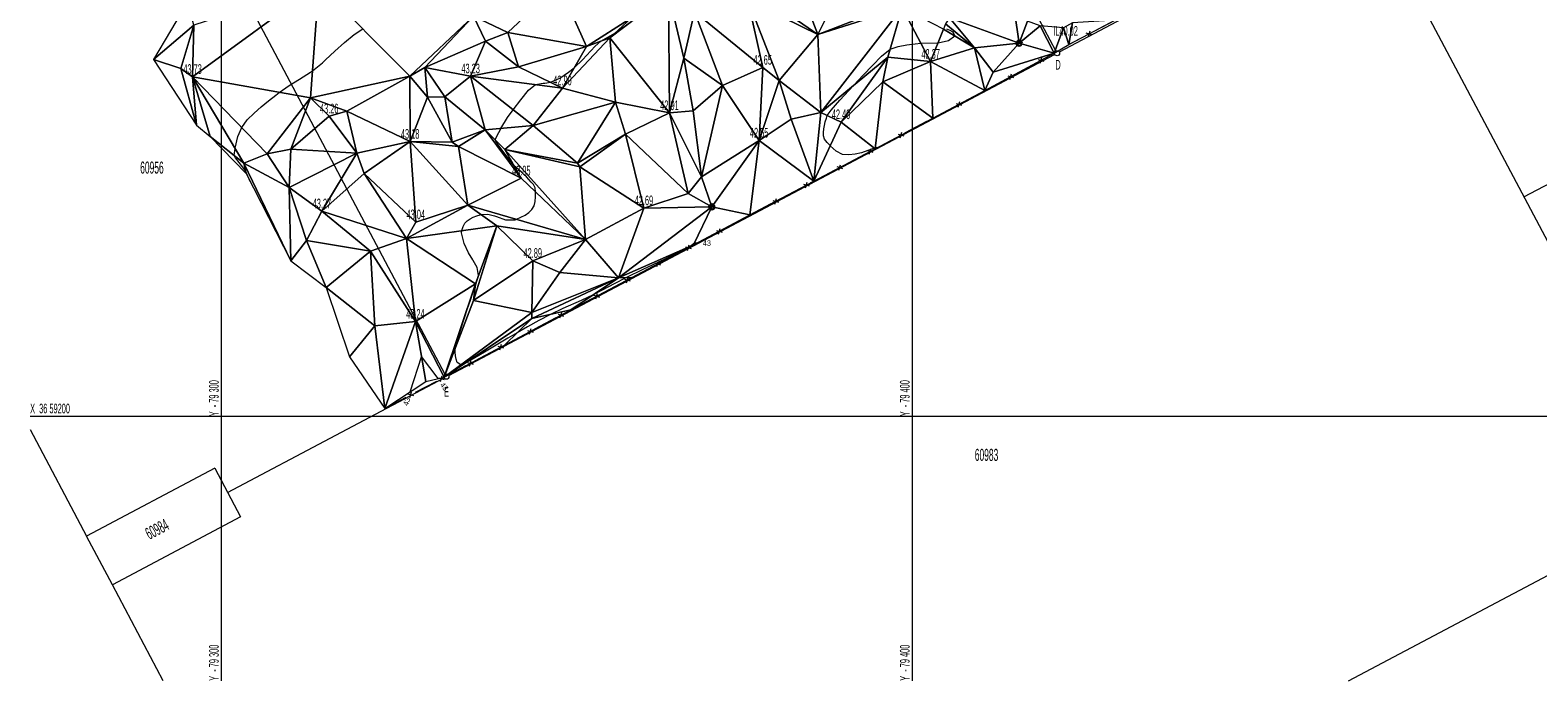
# Model space of a CAD drawing. Extents: x 79271 to 79617, y -3659238 to -3658956.
# Tile 1 of 29: x 79272 to 79491, y -3659238 to -3659144. Entities that reach past the tile are written whole.
import ezdxf
from ezdxf.enums import TextEntityAlignment as Align
from ezdxf.lldxf.tags import DXFTag

# ---------------------------------------------------------------- set-up
doc = ezdxf.new("R2010")
doc.units = 0
for name, color, linetype in [('3dFace', 7, 'Continuous'), ('CODE', 7, 'Continuous'), ('ELEVATION', 7, 'Continuous'), ('ERF_LINES', 7, 'Continuous'), ('ERF_TEXT', 7, 'Continuous'), ('FENCE', 7, 'Continuous'), ('GCONTOUR', 7, 'Continuous'), ('GRID', 7, 'Continuous'), ('MCONTOUR', 7, 'Continuous'), ('POLYLINES', 7, 'Continuous'), ('STORM_WATER_MANHOLE', 7, 'Continuous')]:
    doc.layers.add(name, color=color, linetype=linetype)
doc.styles.add('Arial', font='arial.ttf', dxfattribs={"height": 1})
tags = doc.linetypes.add('DOTTED500', pattern=[1.2, 0.7, -0.5]).pattern_tags.tags
tags[6:7] = [DXFTag(74, 4), DXFTag(75, 0), DXFTag(340, '0'), DXFTag(46, 0.0), DXFTag(50, 0.0), DXFTag(44, 0.0), DXFTag(45, 0.0)]
tags[4:5] = [DXFTag(74, 4), DXFTag(75, 0), DXFTag(340, '0'), DXFTag(46, 0.0), DXFTag(50, 0.0), DXFTag(44, 0.0), DXFTag(45, 0.0)]

msp = doc.modelspace()

# ---------------------------------------------------------------- linework, layer by layer
at = {"layer": '3dFace', "color": 142, "linetype": 'Continuous', "lineweight": 0, "transparency": 33554687}
for points in [[(79380.93, -3659130.82, 42.82), (79376.82, -3659138.2, 42.89), (79386.27, -3659144.75, 42.61), (79380.93, -3659130.82, 42.82)], [(79380.93, -3659130.82, 42.82), (79386.27, -3659144.75, 42.61), (79390.49, -3659136.34, 42.82), (79380.93, -3659130.82, 42.82)], [(79405.37, -3659142.37, 42.47), (79415.43, -3659146.02, 42.25), (79413.75, -3659134.56, 42.4), (79405.37, -3659142.37, 42.47)], [(79413.75, -3659134.56, 42.4), (79415.43, -3659146.02, 42.25), (79416.62, -3659142.83, 42.37), (79413.75, -3659134.56, 42.4)], [(79295.79, -3659150.88, 43.73), (79312.84, -3659153.95, 43.42), (79314.08, -3659137.55, 43.76), (79295.79, -3659150.88, 43.73)], [(79295.79, -3659150.88, 43.73), (79314.08, -3659137.55, 43.76), (79295.96, -3659143.4, 43.71), (79295.79, -3659150.88, 43.73)], [(79312.84, -3659153.95, 43.42), (79327.26, -3659150.77, 43.22), (79314.08, -3659137.55, 43.76), (79312.84, -3659153.95, 43.42)], [(79327.26, -3659150.77, 43.22), (79336.45, -3659142.13, 43.37), (79314.08, -3659137.55, 43.76), (79327.26, -3659150.77, 43.22)], [(79341.44, -3659144.49, 43.33), (79348.79, -3659137.54, 43.4), (79336.45, -3659142.13, 43.37), (79341.44, -3659144.49, 43.33)], [(79341.44, -3659144.49, 43.33), (79352.81, -3659146.48, 43.1), (79348.79, -3659137.54, 43.4), (79341.44, -3659144.49, 43.33)], [(79348.79, -3659137.54, 43.4), (79352.81, -3659146.48, 43.1), (79359.34, -3659142.36, 43.22), (79348.79, -3659137.54, 43.4)], [(79390.49, -3659136.34, 42.82), (79386.27, -3659144.75, 42.61), (79392.82, -3659142.23, 42.59), (79390.49, -3659136.34, 42.82)], [(79364.67, -3659138.8, 42.98), (79359.34, -3659142.36, 43.22), (79356.18, -3659145.25, 42.94), (79364.67, -3659138.8, 42.98)], [(79364.82, -3659156.12, 42.91), (79364.67, -3659138.8, 42.98), (79356.18, -3659145.25, 42.94), (79364.82, -3659156.12, 42.91)], [(79364.82, -3659156.12, 42.91), (79366.9, -3659148.17, 42.68), (79364.67, -3659138.8, 42.98), (79364.82, -3659156.12, 42.91)], [(79364.67, -3659138.8, 42.98), (79366.9, -3659148.17, 42.68), (79368.43, -3659141.47, 42.91), (79364.67, -3659138.8, 42.98)], [(79368.43, -3659141.47, 42.91), (79378.31, -3659149.55, 42.65), (79376.15, -3659139.8, 42.69), (79368.43, -3659141.47, 42.91)], [(79386.27, -3659144.75, 42.61), (79376.82, -3659138.2, 42.89), (79376.15, -3659139.8, 42.69), (79386.27, -3659144.75, 42.61)], [(79386.27, -3659144.75, 42.61), (79376.15, -3659139.8, 42.69), (79380.71, -3659151.42, 42.58), (79386.27, -3659144.75, 42.61)], [(79380.71, -3659151.42, 42.58), (79376.15, -3659139.8, 42.69), (79378.31, -3659149.55, 42.65), (79380.71, -3659151.42, 42.58)], [(79290.15, -3659148.39, 43.72), (79295.96, -3659143.4, 43.71), (79295.07, -3659140.1, 43.81), (79290.15, -3659148.39, 43.72)], [(79366.9, -3659148.17, 42.68), (79372.51, -3659152.13, 42.77), (79368.43, -3659141.47, 42.91), (79366.9, -3659148.17, 42.68)], [(79368.43, -3659141.47, 42.91), (79372.51, -3659152.13, 42.77), (79378.31, -3659149.55, 42.65), (79368.43, -3659141.47, 42.91)], [(79386.71, -3659156.04, 42.55), (79398.52, -3659140.92, 42.75), (79386.27, -3659144.75, 42.61), (79386.71, -3659156.04, 42.55)], [(79386.27, -3659144.75, 42.61), (79398.52, -3659140.92, 42.75), (79392.82, -3659142.23, 42.59), (79386.27, -3659144.75, 42.61)], [(79396.4, -3659148.06, 42.45), (79398.52, -3659140.92, 42.75), (79386.71, -3659156.04, 42.55), (79396.4, -3659148.06, 42.45)], [(79402.62, -3659148.69, 42.37), (79398.52, -3659140.92, 42.75), (79396.4, -3659148.06, 42.45), (79402.62, -3659148.69, 42.37)], [(79402.62, -3659148.69, 42.37), (79404.49, -3659143.98, 42.6), (79398.52, -3659140.92, 42.75), (79402.62, -3659148.69, 42.37)], [(79294.1, -3659149.68, 43.85), (79295.96, -3659143.4, 43.71), (79290.15, -3659148.39, 43.72), (79294.1, -3659149.68, 43.85)], [(79295.79, -3659150.88, 43.73), (79295.96, -3659143.4, 43.71), (79294.1, -3659149.68, 43.85), (79295.79, -3659150.88, 43.73)], [(79327.26, -3659150.77, 43.22), (79329.39, -3659149.52, 43.5), (79336.45, -3659142.13, 43.37), (79327.26, -3659150.77, 43.22)], [(79329.39, -3659149.52, 43.5), (79338.21, -3659145.75, 43.24), (79336.45, -3659142.13, 43.37), (79329.39, -3659149.52, 43.5)], [(79336.45, -3659142.13, 43.37), (79338.21, -3659145.75, 43.24), (79341.44, -3659144.49, 43.33), (79336.45, -3659142.13, 43.37)], [(79352.81, -3659146.48, 43.1), (79356.18, -3659145.25, 42.94), (79359.34, -3659142.36, 43.22), (79352.81, -3659146.48, 43.1)], [(79402.62, -3659148.69, 42.37), (79408.97, -3659146.71, 42.33), (79404.49, -3659143.98, 42.6), (79402.62, -3659148.69, 42.37)], [(79404.49, -3659143.98, 42.6), (79408.97, -3659146.71, 42.33), (79404.79, -3659143.21, 42.28), (79404.49, -3659143.98, 42.6)], [(79404.79, -3659143.21, 42.28), (79408.97, -3659146.71, 42.33), (79405.37, -3659142.37, 42.47), (79404.79, -3659143.21, 42.28)], [(79405.37, -3659142.37, 42.47), (79408.97, -3659146.71, 42.33), (79415.43, -3659146.02, 42.25), (79405.37, -3659142.37, 42.47)], [(79415.43, -3659146.02, 42.25), (79418.45, -3659143.5, 42.23), (79416.62, -3659142.83, 42.37), (79415.43, -3659146.02, 42.25)], [(79415.43, -3659146.02, 42.25), (79420.52, -3659147.44, 42.2), (79418.45, -3659143.5, 42.23), (79415.43, -3659146.02, 42.25)], [(79418.45, -3659143.5, 42.23), (79420.52, -3659147.44, 42.2), (79421.84, -3659143.81, 42.25), (79418.45, -3659143.5, 42.23)], [(79421.84, -3659143.81, 42.25), (79420.52, -3659147.44, 42.2), (79422.63, -3659146.23, 42.24), (79421.84, -3659143.81, 42.25)], [(79421.84, -3659143.81, 42.25), (79422.63, -3659146.23, 42.24), (79423.15, -3659143.05, 42.28), (79421.84, -3659143.81, 42.25)], [(79423.15, -3659143.05, 42.28), (79422.63, -3659146.23, 42.24), (79429.32, -3659142.71, 42.26), (79423.15, -3659143.05, 42.28)], [(79336.04, -3659150.8, 43.23), (79338.21, -3659145.75, 43.24), (79329.39, -3659149.52, 43.5), (79336.04, -3659150.8, 43.23)], [(79336.04, -3659150.8, 43.23), (79342.97, -3659149.42, 43.26), (79338.21, -3659145.75, 43.24), (79336.04, -3659150.8, 43.23)], [(79341.44, -3659144.49, 43.33), (79338.21, -3659145.75, 43.24), (79342.97, -3659149.42, 43.26), (79341.44, -3659144.49, 43.33)], [(79342.97, -3659149.42, 43.26), (79352.81, -3659146.48, 43.1), (79341.44, -3659144.49, 43.33), (79342.97, -3659149.42, 43.26)], [(79349.33, -3659152.53, 42.9), (79357, -3659154.55, 42.82), (79356.18, -3659145.25, 42.94), (79349.33, -3659152.53, 42.9)], [(79356.18, -3659145.25, 42.94), (79352.81, -3659146.48, 43.1), (79349.33, -3659152.53, 42.9), (79356.18, -3659145.25, 42.94)], [(79364.82, -3659156.12, 42.91), (79356.18, -3659145.25, 42.94), (79357, -3659154.55, 42.82), (79364.82, -3659156.12, 42.91)], [(79386.27, -3659144.75, 42.61), (79380.71, -3659151.42, 42.58), (79386.71, -3659156.04, 42.55), (79386.27, -3659144.75, 42.61)], [(79408.97, -3659146.71, 42.33), (79411.67, -3659150.22, 42.34), (79415.43, -3659146.02, 42.25), (79408.97, -3659146.71, 42.33)], [(79415.43, -3659146.02, 42.25), (79411.67, -3659150.22, 42.34), (79420.52, -3659147.44, 42.2), (79415.43, -3659146.02, 42.25)], [(79296.34, -3659157.86, 43.56), (79294.1, -3659149.68, 43.85), (79290.15, -3659148.39, 43.72), (79296.34, -3659157.86, 43.56)], [(79342.97, -3659149.42, 43.26), (79349.33, -3659152.53, 42.9), (79352.81, -3659146.48, 43.1), (79342.97, -3659149.42, 43.26)], [(79366.9, -3659148.17, 42.68), (79364.82, -3659156.12, 42.91), (79368.25, -3659155.83, 42.7), (79366.9, -3659148.17, 42.68)], [(79366.9, -3659148.17, 42.68), (79368.25, -3659155.83, 42.7), (79372.51, -3659152.13, 42.77), (79366.9, -3659148.17, 42.68)], [(79389.65, -3659157.43, 42.4), (79396.4, -3659148.06, 42.45), (79386.71, -3659156.04, 42.55), (79389.65, -3659157.43, 42.4)], [(79389.65, -3659157.43, 42.4), (79395.68, -3659151.63, 42.4), (79396.4, -3659148.06, 42.45), (79389.65, -3659157.43, 42.4)], [(79395.68, -3659151.63, 42.4), (79402.62, -3659148.69, 42.37), (79396.4, -3659148.06, 42.45), (79395.68, -3659151.63, 42.4)], [(79402.62, -3659148.69, 42.37), (79410.46, -3659152.88, 42.29), (79408.97, -3659146.71, 42.33), (79402.62, -3659148.69, 42.37)], [(79408.97, -3659146.71, 42.33), (79410.46, -3659152.88, 42.29), (79411.67, -3659150.22, 42.34), (79408.97, -3659146.71, 42.33)], [(79420.52, -3659147.44, 42.2), (79411.67, -3659150.22, 42.34), (79410.46, -3659152.88, 42.29), (79420.52, -3659147.44, 42.2)], [(79296.34, -3659157.86, 43.56), (79295.79, -3659150.88, 43.73), (79294.1, -3659149.68, 43.85), (79296.34, -3659157.86, 43.56)], [(79312.84, -3659153.95, 43.42), (79318.12, -3659155.85, 43.34), (79327.26, -3659150.77, 43.22), (79312.84, -3659153.95, 43.42)], [(79327.26, -3659150.77, 43.22), (79318.12, -3659155.85, 43.34), (79327.28, -3659160.26, 43.18), (79327.26, -3659150.77, 43.22)], [(79329.79, -3659153.81, 43.3), (79329.39, -3659149.52, 43.5), (79327.26, -3659150.77, 43.22), (79329.79, -3659153.81, 43.3)], [(79327.26, -3659150.77, 43.22), (79327.28, -3659160.26, 43.18), (79329.79, -3659153.81, 43.3), (79327.26, -3659150.77, 43.22)], [(79336.04, -3659150.8, 43.23), (79329.39, -3659149.52, 43.5), (79332.28, -3659153.79, 43.19), (79336.04, -3659150.8, 43.23)], [(79332.28, -3659153.79, 43.19), (79329.39, -3659149.52, 43.5), (79329.79, -3659153.81, 43.3), (79332.28, -3659153.79, 43.19)], [(79332.28, -3659153.79, 43.19), (79338.15, -3659158.58, 43.05), (79336.04, -3659150.8, 43.23), (79332.28, -3659153.79, 43.19)], [(79336.04, -3659150.8, 43.23), (79349.33, -3659152.53, 42.9), (79342.97, -3659149.42, 43.26), (79336.04, -3659150.8, 43.23)], [(79336.04, -3659150.8, 43.23), (79338.15, -3659158.58, 43.05), (79345.09, -3659157.94, 42.89), (79336.04, -3659150.8, 43.23)], [(79336.04, -3659150.8, 43.23), (79345.09, -3659157.94, 42.89), (79349.33, -3659152.53, 42.9), (79336.04, -3659150.8, 43.23)], [(79372.51, -3659152.13, 42.77), (79377.8, -3659160.09, 42.55), (79378.31, -3659149.55, 42.65), (79372.51, -3659152.13, 42.77)], [(79378.31, -3659149.55, 42.65), (79377.8, -3659160.09, 42.55), (79380.71, -3659151.42, 42.58), (79378.31, -3659149.55, 42.65)], [(79395.68, -3659151.63, 42.4), (79402.94, -3659156.85, 42.44), (79402.62, -3659148.69, 42.37), (79395.68, -3659151.63, 42.4)], [(79402.62, -3659148.69, 42.37), (79402.94, -3659156.85, 42.44), (79410.46, -3659152.88, 42.29), (79402.62, -3659148.69, 42.37)], [(79295.79, -3659150.88, 43.73), (79296.34, -3659157.86, 43.56), (79298.34, -3659159.5, 43.62), (79295.79, -3659150.88, 43.73)], [(79295.79, -3659150.88, 43.73), (79298.34, -3659159.5, 43.62), (79303.23, -3659163.39, 43.45), (79295.79, -3659150.88, 43.73)], [(79306.6, -3659162.04, 43.38), (79295.79, -3659150.88, 43.73), (79303.23, -3659163.39, 43.45), (79306.6, -3659162.04, 43.38)], [(79306.6, -3659162.04, 43.38), (79312.84, -3659153.95, 43.42), (79295.79, -3659150.88, 43.73), (79306.6, -3659162.04, 43.38)], [(79349.33, -3659152.53, 42.9), (79345.09, -3659157.94, 42.89), (79357, -3659154.55, 42.82), (79349.33, -3659152.53, 42.9)], [(79369.44, -3659165.36, 42.6), (79372.51, -3659152.13, 42.77), (79368.25, -3659155.83, 42.7), (79369.44, -3659165.36, 42.6)], [(79369.44, -3659165.36, 42.6), (79377.8, -3659160.09, 42.55), (79372.51, -3659152.13, 42.77), (79369.44, -3659165.36, 42.6)], [(79380.71, -3659151.42, 42.58), (79377.8, -3659160.09, 42.55), (79382.45, -3659157.02, 42.5), (79380.71, -3659151.42, 42.58)], [(79386.71, -3659156.04, 42.55), (79380.71, -3659151.42, 42.58), (79382.45, -3659157.02, 42.5), (79386.71, -3659156.04, 42.55)], [(79389.65, -3659157.43, 42.4), (79394.58, -3659161.29, 42.5), (79395.68, -3659151.63, 42.4), (79389.65, -3659157.43, 42.4)], [(79395.68, -3659151.63, 42.4), (79394.58, -3659161.29, 42.5), (79402.94, -3659156.85, 42.44), (79395.68, -3659151.63, 42.4)], [(79312.84, -3659153.95, 43.42), (79306.6, -3659162.04, 43.38), (79310.02, -3659161.36, 43.46), (79312.84, -3659153.95, 43.42)], [(79312.84, -3659153.95, 43.42), (79310.02, -3659161.36, 43.46), (79315.57, -3659156.59, 43.26), (79312.84, -3659153.95, 43.42)], [(79312.84, -3659153.95, 43.42), (79315.57, -3659156.59, 43.26), (79318.12, -3659155.85, 43.34), (79312.84, -3659153.95, 43.42)], [(79329.79, -3659153.81, 43.3), (79327.28, -3659160.26, 43.18), (79333.36, -3659160.36, 43.05), (79329.79, -3659153.81, 43.3)], [(79329.79, -3659153.81, 43.3), (79333.36, -3659160.36, 43.05), (79332.28, -3659153.79, 43.19), (79329.79, -3659153.81, 43.3)], [(79332.28, -3659153.79, 43.19), (79333.36, -3659160.36, 43.05), (79338.15, -3659158.58, 43.05), (79332.28, -3659153.79, 43.19)], [(79357, -3659154.55, 42.82), (79345.09, -3659157.94, 42.89), (79351.5, -3659163.39, 42.81), (79357, -3659154.55, 42.82)], [(79351.5, -3659163.39, 42.81), (79358.44, -3659159.16, 42.87), (79357, -3659154.55, 42.82), (79351.5, -3659163.39, 42.81)], [(79364.82, -3659156.12, 42.91), (79357, -3659154.55, 42.82), (79358.44, -3659159.16, 42.87), (79364.82, -3659156.12, 42.91)], [(79315.57, -3659156.59, 43.26), (79310.02, -3659161.36, 43.46), (79319.57, -3659161.94, 43.24), (79315.57, -3659156.59, 43.26)], [(79319.57, -3659161.94, 43.24), (79318.12, -3659155.85, 43.34), (79315.57, -3659156.59, 43.26), (79319.57, -3659161.94, 43.24)], [(79319.57, -3659161.94, 43.24), (79327.28, -3659160.26, 43.18), (79318.12, -3659155.85, 43.34), (79319.57, -3659161.94, 43.24)], [(79358.44, -3659159.16, 42.87), (79367.52, -3659167.78, 42.56), (79364.82, -3659156.12, 42.91), (79358.44, -3659159.16, 42.87)], [(79364.82, -3659156.12, 42.91), (79369.44, -3659165.36, 42.6), (79368.25, -3659155.83, 42.7), (79364.82, -3659156.12, 42.91)], [(79364.82, -3659156.12, 42.91), (79367.52, -3659167.78, 42.56), (79369.44, -3659165.36, 42.6), (79364.82, -3659156.12, 42.91)], [(79382.45, -3659157.02, 42.5), (79377.8, -3659160.09, 42.55), (79385.69, -3659166, 42.66), (79382.45, -3659157.02, 42.5)], [(79382.45, -3659157.02, 42.5), (79385.69, -3659166, 42.66), (79386.71, -3659156.04, 42.55), (79382.45, -3659157.02, 42.5)], [(79386.71, -3659156.04, 42.55), (79385.69, -3659166, 42.66), (79389.65, -3659157.43, 42.4), (79386.71, -3659156.04, 42.55)], [(79303.23, -3659163.39, 43.45), (79298.34, -3659159.5, 43.62), (79303.54, -3659164.88, 43.52), (79303.23, -3659163.39, 43.45)], [(79334.29, -3659160.99, 43.04), (79338.15, -3659158.58, 43.05), (79333.36, -3659160.36, 43.05), (79334.29, -3659160.99, 43.04)], [(79343.37, -3659165.57, 43.05), (79338.15, -3659158.58, 43.05), (79334.29, -3659160.99, 43.04), (79343.37, -3659165.57, 43.05)], [(79345.09, -3659157.94, 42.89), (79338.15, -3659158.58, 43.05), (79340.98, -3659161.42, 42.95), (79345.09, -3659157.94, 42.89)], [(79343.37, -3659165.57, 43.05), (79340.98, -3659161.42, 42.95), (79338.15, -3659158.58, 43.05), (79343.37, -3659165.57, 43.05)], [(79340.98, -3659161.42, 42.95), (79351.5, -3659163.39, 42.81), (79345.09, -3659157.94, 42.89), (79340.98, -3659161.42, 42.95)], [(79351.84, -3659163.9, 43), (79358.44, -3659159.16, 42.87), (79351.5, -3659163.39, 42.81), (79351.84, -3659163.9, 43)], [(79351.84, -3659163.9, 43), (79361.12, -3659169.88, 42.69), (79358.44, -3659159.16, 42.87), (79351.84, -3659163.9, 43)], [(79358.44, -3659159.16, 42.87), (79361.12, -3659169.88, 42.69), (79367.52, -3659167.78, 42.56), (79358.44, -3659159.16, 42.87)], [(79394.58, -3659161.29, 42.5), (79389.65, -3659157.43, 42.4), (79385.69, -3659166, 42.66), (79394.58, -3659161.29, 42.5)], [(79306.6, -3659162.04, 43.38), (79309.78, -3659166.9, 43.34), (79310.02, -3659161.36, 43.46), (79306.6, -3659162.04, 43.38)], [(79319.57, -3659161.94, 43.24), (79310.02, -3659161.36, 43.46), (79309.78, -3659166.9, 43.34), (79319.57, -3659161.94, 43.24)], [(79320.65, -3659164.89, 43.24), (79327.28, -3659160.26, 43.18), (79319.57, -3659161.94, 43.24), (79320.65, -3659164.89, 43.24)], [(79320.65, -3659164.89, 43.24), (79328.1, -3659171.91, 43.04), (79327.28, -3659160.26, 43.18), (79320.65, -3659164.89, 43.24)], [(79327.28, -3659160.26, 43.18), (79328.1, -3659171.91, 43.04), (79335.65, -3659169.45, 43.11), (79327.28, -3659160.26, 43.18)], [(79335.65, -3659169.45, 43.11), (79334.29, -3659160.99, 43.04), (79327.28, -3659160.26, 43.18), (79335.65, -3659169.45, 43.11)], [(79327.28, -3659160.26, 43.18), (79334.29, -3659160.99, 43.04), (79333.36, -3659160.36, 43.05), (79327.28, -3659160.26, 43.18)], [(79335.65, -3659169.45, 43.11), (79343.37, -3659165.57, 43.05), (79334.29, -3659160.99, 43.04), (79335.65, -3659169.45, 43.11)], [(79351.5, -3659163.39, 42.81), (79340.98, -3659161.42, 42.95), (79351.84, -3659163.9, 43), (79351.5, -3659163.39, 42.81)], [(79351.84, -3659163.9, 43), (79340.98, -3659161.42, 42.95), (79352.65, -3659174.42, 42.84), (79351.84, -3659163.9, 43)], [(79340.98, -3659161.42, 42.95), (79343.37, -3659165.57, 43.05), (79352.65, -3659174.42, 42.84), (79340.98, -3659161.42, 42.95)], [(79370.96, -3659169.7, 42.73), (79377.8, -3659160.09, 42.55), (79369.44, -3659165.36, 42.6), (79370.96, -3659169.7, 42.73)], [(79370.96, -3659169.7, 42.73), (79376.45, -3659170.86, 42.79), (79377.8, -3659160.09, 42.55), (79370.96, -3659169.7, 42.73)], [(79385.69, -3659166, 42.66), (79377.8, -3659160.09, 42.55), (79376.45, -3659170.86, 42.79), (79385.69, -3659166, 42.66)], [(79309.78, -3659166.9, 43.34), (79306.6, -3659162.04, 43.38), (79303.23, -3659163.39, 43.45), (79309.78, -3659166.9, 43.34)], [(79309.78, -3659166.9, 43.34), (79303.23, -3659163.39, 43.45), (79309.99, -3659177.52, 43.33), (79309.78, -3659166.9, 43.34)], [(79309.99, -3659177.52, 43.33), (79303.23, -3659163.39, 43.45), (79303.54, -3659164.88, 43.52), (79309.99, -3659177.52, 43.33)], [(79319.57, -3659161.94, 43.24), (79309.78, -3659166.9, 43.34), (79314.51, -3659170.33, 43.27), (79319.57, -3659161.94, 43.24)], [(79319.57, -3659161.94, 43.24), (79314.51, -3659170.33, 43.27), (79320.65, -3659164.89, 43.24), (79319.57, -3659161.94, 43.24)], [(79352.65, -3659174.42, 42.84), (79361.12, -3659169.88, 42.69), (79351.84, -3659163.9, 43), (79352.65, -3659174.42, 42.84)], [(79314.51, -3659170.33, 43.27), (79326.77, -3659174.26, 43.2), (79320.65, -3659164.89, 43.24), (79314.51, -3659170.33, 43.27)], [(79320.65, -3659164.89, 43.24), (79326.77, -3659174.26, 43.2), (79328.1, -3659171.91, 43.04), (79320.65, -3659164.89, 43.24)], [(79343.37, -3659165.57, 43.05), (79335.65, -3659169.45, 43.11), (79352.65, -3659174.42, 42.84), (79343.37, -3659165.57, 43.05)], [(79367.52, -3659167.78, 42.56), (79370.96, -3659169.7, 42.73), (79369.44, -3659165.36, 42.6), (79367.52, -3659167.78, 42.56)], [(79309.99, -3659177.52, 43.33), (79312.3, -3659174.59, 43.23), (79309.78, -3659166.9, 43.34), (79309.99, -3659177.52, 43.33)], [(79314.51, -3659170.33, 43.27), (79309.78, -3659166.9, 43.34), (79312.3, -3659174.59, 43.23), (79314.51, -3659170.33, 43.27)], [(79361.12, -3659169.88, 42.69), (79370.96, -3659169.7, 42.73), (79367.52, -3659167.78, 42.56), (79361.12, -3659169.88, 42.69)], [(79312.3, -3659174.59, 43.23), (79321.55, -3659176.13, 43.17), (79314.51, -3659170.33, 43.27), (79312.3, -3659174.59, 43.23)], [(79314.51, -3659170.33, 43.27), (79321.55, -3659176.13, 43.17), (79326.77, -3659174.26, 43.2), (79314.51, -3659170.33, 43.27)], [(79326.77, -3659174.26, 43.2), (79339.81, -3659172.44, 42.87), (79335.65, -3659169.45, 43.11), (79326.77, -3659174.26, 43.2)], [(79326.77, -3659174.26, 43.2), (79335.65, -3659169.45, 43.11), (79328.1, -3659171.91, 43.04), (79326.77, -3659174.26, 43.2)], [(79339.81, -3659172.44, 42.87), (79352.65, -3659174.42, 42.84), (79335.65, -3659169.45, 43.11), (79339.81, -3659172.44, 42.87)], [(79352.65, -3659174.42, 42.84), (79357.46, -3659179.96, 42.68), (79361.12, -3659169.88, 42.69), (79352.65, -3659174.42, 42.84)], [(79361.12, -3659169.88, 42.69), (79357.46, -3659179.96, 42.68), (79370.96, -3659169.7, 42.73), (79361.12, -3659169.88, 42.69)], [(79357.46, -3659179.96, 42.68), (79368.29, -3659175.22, 43.01), (79370.96, -3659169.7, 42.73), (79357.46, -3659179.96, 42.68)], [(79370.96, -3659169.7, 42.73), (79368.29, -3659175.22, 43.01), (79376.45, -3659170.86, 42.79), (79370.96, -3659169.7, 42.73)], [(79339.81, -3659172.44, 42.87), (79326.77, -3659174.26, 43.2), (79336.76, -3659180.82, 43.02), (79339.81, -3659172.44, 42.87)], [(79336.47, -3659183.25, 42.85), (79345.03, -3659177.5, 42.89), (79339.81, -3659172.44, 42.87), (79336.47, -3659183.25, 42.85)], [(79336.76, -3659180.82, 43.02), (79336.47, -3659183.25, 42.85), (79339.81, -3659172.44, 42.87), (79336.76, -3659180.82, 43.02)], [(79352.65, -3659174.42, 42.84), (79339.81, -3659172.44, 42.87), (79345.03, -3659177.5, 42.89), (79352.65, -3659174.42, 42.84)], [(79315.15, -3659181.35, 43.27), (79312.3, -3659174.59, 43.23), (79309.99, -3659177.52, 43.33), (79315.15, -3659181.35, 43.27)], [(79315.15, -3659181.35, 43.27), (79321.55, -3659176.13, 43.17), (79312.3, -3659174.59, 43.23), (79315.15, -3659181.35, 43.27)], [(79321.55, -3659176.13, 43.17), (79328.04, -3659186.3, 43.24), (79326.77, -3659174.26, 43.2), (79321.55, -3659176.13, 43.17)], [(79328.04, -3659186.3, 43.24), (79336.76, -3659180.82, 43.02), (79326.77, -3659174.26, 43.2), (79328.04, -3659186.3, 43.24)], [(79352.65, -3659174.42, 42.84), (79345.03, -3659177.5, 42.89), (79348.94, -3659179.21, 42.76), (79352.65, -3659174.42, 42.84)], [(79352.65, -3659174.42, 42.84), (79348.94, -3659179.21, 42.76), (79357.46, -3659179.96, 42.68), (79352.65, -3659174.42, 42.84)], [(79315.15, -3659181.35, 43.27), (79322.18, -3659186.93, 43), (79321.55, -3659176.13, 43.17), (79315.15, -3659181.35, 43.27)], [(79321.55, -3659176.13, 43.17), (79322.18, -3659186.93, 43), (79328.04, -3659186.3, 43.24), (79321.55, -3659176.13, 43.17)], [(79357.46, -3659179.96, 42.68), (79359.38, -3659179.94, 43.26), (79368.29, -3659175.22, 43.01), (79357.46, -3659179.96, 42.68)], [(79336.47, -3659183.25, 42.85), (79344.88, -3659184.97, 42.63), (79345.03, -3659177.5, 42.89), (79336.47, -3659183.25, 42.85)], [(79345.03, -3659177.5, 42.89), (79344.88, -3659184.97, 42.63), (79348.94, -3659179.21, 42.76), (79345.03, -3659177.5, 42.89)], [(79318.51, -3659191.41, 43.22), (79322.18, -3659186.93, 43), (79315.15, -3659181.35, 43.27), (79318.51, -3659191.41, 43.22)], [(79332.23, -3659194.33, 43.09), (79336.76, -3659180.82, 43.02), (79328.04, -3659186.3, 43.24), (79332.23, -3659194.33, 43.09)], [(79336.47, -3659183.25, 42.85), (79336.76, -3659180.82, 43.02), (79332.23, -3659194.33, 43.09), (79336.47, -3659183.25, 42.85)], [(79357.46, -3659179.96, 42.68), (79348.94, -3659179.21, 42.76), (79344.88, -3659184.97, 42.63), (79357.46, -3659179.96, 42.68)], [(79357.46, -3659179.96, 42.68), (79344.88, -3659184.97, 42.63), (79344.9, -3659185.86, 42.74), (79357.46, -3659179.96, 42.68)], [(79357.46, -3659179.96, 42.68), (79344.9, -3659185.86, 42.74), (79350.53, -3659184.61, 43.28), (79357.46, -3659179.96, 42.68)], [(79357.46, -3659179.96, 42.68), (79350.53, -3659184.61, 43.28), (79359.38, -3659179.94, 43.26), (79357.46, -3659179.96, 42.68)], [(79344.88, -3659184.97, 42.63), (79336.47, -3659183.25, 42.85), (79332.23, -3659194.33, 43.09), (79344.88, -3659184.97, 42.63)], [(79344.9, -3659185.86, 42.74), (79344.88, -3659184.97, 42.63), (79332.23, -3659194.33, 43.09), (79344.9, -3659185.86, 42.74)], [(79350.53, -3659184.61, 43.28), (79344.9, -3659185.86, 42.74), (79340.92, -3659189.7, 43.22), (79350.53, -3659184.61, 43.28)], [(79323.62, -3659198.86, 43.27), (79322.18, -3659186.93, 43), (79318.51, -3659191.41, 43.22), (79323.62, -3659198.86, 43.27)], [(79328.04, -3659186.3, 43.24), (79322.18, -3659186.93, 43), (79323.62, -3659198.86, 43.27), (79328.04, -3659186.3, 43.24)], [(79329.54, -3659194.99, 42.83), (79328.04, -3659186.3, 43.24), (79323.62, -3659198.86, 43.27), (79329.54, -3659194.99, 42.83)], [(79332.23, -3659194.33, 43.09), (79328.04, -3659186.3, 43.24), (79329.54, -3659194.99, 42.83), (79332.23, -3659194.33, 43.09)], [(79340.92, -3659189.7, 43.22), (79344.9, -3659185.86, 42.74), (79332.23, -3659194.33, 43.09), (79340.92, -3659189.7, 43.22)]]:
    msp.add_3dface(points, dxfattribs=at)
at = {"layer": 'ERF_LINES', "color": 9, "linetype": 'Continuous', "lineweight": 9, "transparency": 33554687}
for p, q in [((79420.73, -3659147.14), (79378.66, -3659067.7)), ((79571.14, -3659067.92), (79421.24, -3659147.3)), ((79332.36, -3659193.94), (79291.69, -3659117.15)), ((79332.86, -3659194.1), (79420.57, -3659147.65))]:
    msp.add_line(p, q, dxfattribs=at)
at = {"layer": 'ERF_LINES', "color": 9, "linetype": 'DOTTED500', "lineweight": 9, "transparency": 33554687}
for p, q in [((79488.49, -3659168.26), (79594.54, -3659112.1)), ((79465.09, -3659124.07), (79525.57, -3659238.28)), ((79463.1, -3659238.28), (79617.28, -3659156.64)), ((79300.86, -3659211.04), (79332.2, -3659194.45)), ((79272.28, -3659201.94), (79280.43, -3659217.33)), ((79298.99, -3659207.5), (79280.43, -3659217.33)), ((79298.99, -3659207.5), (79302.74, -3659214.57)), ((79302.74, -3659214.57), (79284.18, -3659224.4)), ((79284.18, -3659224.4), (79280.43, -3659217.33)), ((79291.53, -3659238.28), (79284.18, -3659224.4))]:
    msp.add_line(p, q, dxfattribs=at)
at = {"layer": 'ERF_LINES', "color": 9, "linetype": 'Continuous', "lineweight": 9, "transparency": 33554687}
for centre in [(79420.91, -3659147.47), (79332.53, -3659194.27)]:
    msp.add_circle(centre, 0.375, dxfattribs=at)
at = {"layer": 'FENCE', "color": 1, "linetype": 'Continuous', "lineweight": 9, "transparency": 33554687}
for p, q in [((79429.32, -3659142.71, 42.2), (79426.22, -3659144.34, 42.21)), ((79420.52, -3659147.44, 42.13), (79418.89, -3659144.34, 42.1)), ((79420.52, -3659147.44, 42.23), (79422.63, -3659146.23, 42.1)), ((79424.89, -3659145.04, 42.19), (79422.63, -3659146.23, 42.21)), ((79425.96, -3659144.82, 42.2), (79425.15, -3659144.56, 42.21)), ((79425.68, -3659144.28, 42.2), (79425.43, -3659145.09, 42.21)), ((79418.19, -3659148.36, 42.12), (79419, -3659148.6, 42.19)), ((79418.47, -3659148.89, 42.12), (79418.72, -3659148.08, 42.19)), ((79419.25, -3659148.13, 42.08), (79420.52, -3659147.44, 42.19)), ((79413.79, -3659150.74, 42.16), (79414.6, -3659150.98, 42.19)), ((79414.08, -3659151.27, 42.16), (79414.32, -3659150.45, 42.19)), ((79414.86, -3659150.5, 42.12), (79417.94, -3659148.84, 42.19)), ((79407.36, -3659154.52, 42.19), (79410.46, -3659152.88, 42.34)), ((79410.46, -3659152.88, 42.17), (79413.54, -3659151.22, 42.19)), ((79406.3, -3659154.74, 42.27), (79407.11, -3659154.99, 42.34)), ((79406.58, -3659155.27, 42.27), (79406.83, -3659154.46, 42.34)), ((79399, -3659158.94, 42.35), (79402.09, -3659157.3, 42.4)), ((79402.75, -3659156.95, 42.34), (79402.94, -3659156.85, 42.4)), ((79402.94, -3659156.85, 42.28), (79406.04, -3659155.22, 42.34)), ((79397.93, -3659159.17, 42.37), (79398.74, -3659159.42, 42.4)), ((79398.21, -3659159.7, 42.37), (79398.46, -3659158.89, 42.4)), ((79393.46, -3659161.54, 42.41), (79394.27, -3659161.79, 42.56)), ((79393.74, -3659162.07, 42.41), (79393.99, -3659161.26, 42.56)), ((79394.53, -3659161.32, 42.35), (79394.58, -3659161.29, 42.56)), ((79394.58, -3659161.29, 42.38), (79397.67, -3659159.65, 42.4)), ((79389.04, -3659163.88, 42.49), (79389.85, -3659164.13, 42.56)), ((79389.32, -3659164.41, 42.49), (79389.57, -3659163.6, 42.56)), ((79390.11, -3659163.66, 42.43), (79393.2, -3659162.02, 42.56)), ((79385.3, -3659166.2, 42.52), (79385.69, -3659166, 42.69)), ((79385.69, -3659166, 42.5), (79388.78, -3659164.36, 42.56)), ((79380.87, -3659168.53, 42.58), (79383.97, -3659166.9, 42.69)), ((79384.23, -3659166.43, 42.57), (79385.04, -3659166.68, 42.69)), ((79384.51, -3659166.96, 42.57), (79384.76, -3659166.15, 42.69)), ((79376.45, -3659170.86, 42.64), (79379.54, -3659169.23, 42.69)), ((79379.8, -3659168.76, 42.64), (79380.61, -3659169.01, 42.69)), ((79380.08, -3659169.29, 42.64), (79380.33, -3659168.48, 42.69)), ((79372.7, -3659172.87, 42.71), (79375.79, -3659171.22, 42.91)), ((79375.79, -3659171.22, 42.69), (79376.45, -3659170.86, 42.91)), ((79368.29, -3659175.22, 42.83), (79371.38, -3659173.57, 42.91)), ((79371.63, -3659173.1, 42.81), (79372.44, -3659173.34, 42.91)), ((79371.91, -3659173.63, 42.81), (79372.16, -3659172.81, 42.91)), ((79363.8, -3659177.6, 42.95), (79366.9, -3659175.96, 43.16)), ((79367.15, -3659175.48, 42.93), (79367.96, -3659175.73, 43.16)), ((79367.43, -3659176.01, 42.93), (79367.68, -3659175.2, 43.16)), ((79368.22, -3659175.26, 42.83), (79368.29, -3659175.22, 43.16)), ((79359.38, -3659179.94, 43.07), (79362.48, -3659178.3, 43.16)), ((79362.73, -3659177.82, 43.05), (79363.54, -3659178.07, 43.16)), ((79363.01, -3659178.35, 43.05), (79363.26, -3659177.54, 43.16)), ((79354.95, -3659182.28, 43.16), (79358.05, -3659180.64, 43.18)), ((79358.3, -3659180.17, 43.16), (79359.12, -3659180.42, 43.18)), ((79358.58, -3659180.7, 43.16), (79358.84, -3659179.89, 43.18)), ((79359.37, -3659179.94, 43.15), (79359.38, -3659179.94, 43.18)), ((79350.53, -3659184.61, 43.17), (79353.63, -3659182.98, 43.18)), ((79353.88, -3659182.5, 43.17), (79354.69, -3659182.75, 43.18)), ((79354.16, -3659183.03, 43.17), (79354.41, -3659182.22, 43.18)), ((79345.34, -3659187.36, 43.17), (79348.43, -3659185.73, 43.12)), ((79348.69, -3659185.25, 43.17), (79349.5, -3659185.5, 43.12)), ((79348.97, -3659185.78, 43.17), (79349.22, -3659184.97, 43.12)), ((79349.76, -3659185.02, 43.19), (79350.53, -3659184.61, 43.12)), ((79344.27, -3659187.59, 43.15), (79345.08, -3659187.84, 43.12)), ((79344.55, -3659188.12, 43.15), (79344.8, -3659187.31, 43.12)), ((79339.99, -3659189.86, 43.11), (79340.8, -3659190.1, 42.98)), ((79340.27, -3659190.39, 43.11), (79340.52, -3659189.57, 42.98)), ((79340.39, -3659189.98, 43.13), (79340.92, -3659189.7, 42.98)), ((79340.92, -3659189.7, 43.14), (79344.01, -3659188.06, 43.12)), ((79335.57, -3659192.21, 43.04), (79336.39, -3659192.45, 42.98)), ((79335.86, -3659192.74, 43.04), (79336.1, -3659191.92, 42.98)), ((79336.64, -3659191.98, 43.1), (79339.73, -3659190.33, 42.98)), ((79331.4, -3659194.43, 42.99), (79332.21, -3659194.68, 43.17)), ((79331.68, -3659194.96, 42.99), (79331.93, -3659194.15, 43.17)), ((79331.8, -3659194.55, 42.98), (79332.23, -3659194.33, 43.17)), ((79332.23, -3659194.33, 43.03), (79335.32, -3659192.68, 42.98)), ((79327.25, -3659197.29, 43.09), (79327.5, -3659196.48, 43.17)), ((79328.04, -3659196.53, 43.01), (79331.14, -3659194.9, 43.17)), ((79323.62, -3659198.86, 43.1), (79326.71, -3659197.23, 43.17)), ((79326.97, -3659196.75, 43.09), (79327.78, -3659197.01, 43.17))]:
    msp.add_line(p, q, dxfattribs=at)
at = {"layer": 'GCONTOUR', "color": 9, "linetype": 'Continuous', "lineweight": 9}
for points, elevation in [([(79304.11, -3659166.01), (79303.46, -3659164.49), (79303.08, -3659163.98), (79302.01, -3659162.63), (79301.83, -3659162.28), (79301.95, -3659161.24), (79301.95, -3659161.23), (79302.36, -3659159.53), (79302.92, -3659158.23), (79303.71, -3659157.09), (79304.69, -3659156.14), (79305.71, -3659155.24), (79306.76, -3659154.37), (79307.83, -3659153.52), (79308.32, -3659153.14), (79309.78, -3659152.13), (79311.25, -3659151.23), (79312.86, -3659150.21), (79313.14, -3659150.01), (79314.58, -3659148.85), (79315.04, -3659148.43), (79316.4, -3659147.17), (79317.79, -3659145.93), (79319.2, -3659144.74), (79320.44, -3659143.95)], 43.5), ([(79394.86, -3659161.14), (79394.6, -3659161.1), (79394.49, -3659161.21), (79393.55, -3659161.57), (79392.62, -3659161.87), (79391.69, -3659162.09), (79390.76, -3659162.19), (79389.85, -3659162.12), (79388.96, -3659161.64), (79388.09, -3659160.86), (79388.07, -3659160.84), (79387.62, -3659160.38), (79387.28, -3659159.91), (79387.13, -3659159.42), (79387.12, -3659158.92), (79387.16, -3659158.42), (79387.25, -3659157.91), (79387.37, -3659157.39), (79387.53, -3659156.87), (79387.65, -3659156.48), (79388.2, -3659155.69), (79388.84, -3659154.97), (79389.49, -3659154.26), (79390.14, -3659153.56), (79390.8, -3659152.86), (79392.87, -3659150.65), (79394.19, -3659149.27), (79395.53, -3659147.9), (79396.74, -3659146.9), (79397.93, -3659146.48), (79399.16, -3659146.28), (79400.4, -3659146.13), (79401.22, -3659146.04), (79403.7, -3659145.98), (79405.2, -3659145.61), (79406.1, -3659144.96), (79405.88, -3659144.44), (79405.44, -3659144.18), (79404.97, -3659143.97)], 42.5)]:
    msp.add_lwpolyline(points, dxfattribs=dict(at, elevation=elevation))
at = {"layer": 'GRID', "color": 142, "linetype": 'Continuous', "lineweight": 9, "transparency": 33554687}
for p, q in [((79300, -3659238.28), (79300, -3658956.28)), ((79400, -3659238.28), (79400, -3658956.28)), ((79272.28, -3659200), (79556.78, -3659200))]:
    msp.add_line(p, q, dxfattribs=at)
at = {"layer": 'MCONTOUR', "color": 9, "linetype": 'Continuous', "lineweight": 9, "transparency": 33554687}
for p, q in [((79351.84, -3659163.9, 43), (79351.63, -3659163.86, 43)), ((79351.63, -3659163.86, 43), (79351.85, -3659163.97, 43)), ((79351.89, -3659163.87, 43), (79351.84, -3659163.9, 43)), ((79351.87, -3659163.92, 43), (79351.89, -3659163.87, 43)), ((79351.85, -3659163.97, 43), (79351.87, -3659163.92, 43)), ((79322.17, -3659186.81, 43), (79322.13, -3659186.89, 43)), ((79322.13, -3659186.89, 43), (79322.15, -3659186.97, 43)), ((79322.15, -3659186.97, 43), (79322.19, -3659187.02, 43)), ((79322.23, -3659186.93, 43), (79322.17, -3659186.81, 43)), ((79322.19, -3659187.02, 43), (79322.23, -3659186.93, 43)), ((79328.91, -3659191.32, 43), (79327.23, -3659196.5, 43)), ((79328.93, -3659191.35, 43), (79328.91, -3659191.32, 43)), ((79330.15, -3659192.94, 43), (79328.93, -3659191.35, 43)), ((79331.34, -3659194.54, 43), (79330.15, -3659192.94, 43))]:
    msp.add_line(p, q, dxfattribs=at)
at = {"layer": 'MCONTOUR', "color": 9, "linetype": 'Continuous', "lineweight": 9, "elevation": 43}
msp.add_lwpolyline([(79368.8, -3659174.95), (79368.42, -3659174.95), (79367.83, -3659175.42), (79366.43, -3659176.18), (79364.26, -3659177.23), (79362.43, -3659178.11), (79360.98, -3659178.79), (79359.9, -3659179.29), (79359.64, -3659179.4), (79358.52, -3659179.95), (79356.8, -3659180.85), (79355.06, -3659181.78), (79353.77, -3659182.44), (79353.77, -3659182.44), (79352.02, -3659183.25), (79349.38, -3659184.42), (79347.61, -3659185.26), (79345.92, -3659186.15), (79344.25, -3659187.08), (79342.76, -3659187.92), (79341.4, -3659188.72), (79339.72, -3659189.73), (79338.04, -3659190.73), (79336.4, -3659191.69), (79335.41, -3659192.21), (79335.36, -3659192.24), (79334.61, -3659192.56), (79334.08, -3659192.23), (79333.92, -3659191.75), (79333.83, -3659191.25), (79333.79, -3659190.73), (79333.78, -3659190.27), (79333.97, -3659189.49), (79334.54, -3659187.69), (79335.12, -3659185.91), (79335.6, -3659184.42), (79336.01, -3659183.21), (79336.32, -3659182.28), (79336.54, -3659181.63), (79336.68, -3659181.27), (79336.69, -3659181.23), (79336.73, -3659181.12), (79337.19, -3659179.64), (79336.99, -3659178.48), (79336.4, -3659177.46), (79336.35, -3659177.38), (79335.72, -3659176.35), (79335.08, -3659175.01), (79334.71, -3659173.45), (79334.78, -3659173.14), (79334.95, -3659172.56), (79335.19, -3659172.07), (79335.54, -3659171.7), (79335.96, -3659171.43), (79336.42, -3659171.21), (79336.92, -3659171.02), (79337.44, -3659170.87), (79337.57, -3659170.83), (79338.55, -3659170.74), (79339.47, -3659171.01), (79339.76, -3659171.12), (79341.1, -3659171.58), (79342.5, -3659171.57), (79342.66, -3659171.5), (79343.31, -3659171.21), (79343.92, -3659170.89), (79344.46, -3659170.52), (79344.9, -3659170.09), (79345.23, -3659169.57), (79345.4, -3659168.95), (79345.45, -3659168.24), (79345.43, -3659167.53), (79345.37, -3659166.94), (79345.13, -3659166.49), (79344.81, -3659166.11), (79344.47, -3659165.74), (79344.12, -3659165.38), (79343.76, -3659165.02), (79343.39, -3659164.68), (79343.02, -3659164.34), (79342.64, -3659164), (79342.36, -3659163.76), (79342.25, -3659163.62), (79341.06, -3659162.09), (79339.89, -3659160.54), (79339.59, -3659160.02), (79339.81, -3659159.47), (79340.1, -3659158.94), (79340.4, -3659158.42), (79340.43, -3659158.37), (79341.38, -3659156.77), (79342.18, -3659155.65), (79343.28, -3659154.22), (79344.43, -3659152.83), (79345.42, -3659152.02), (79346.53, -3659151.81), (79346.8, -3659151.81), (79347.59, -3659151.68), (79348.97, -3659151.06), (79350.2, -3659150.21), (79351.03, -3659149.57), (79352.27, -3659148.4), (79352.8, -3659147.8), (79354.04, -3659146.44), (79354.87, -3659145.73), (79356.89, -3659144.59), (79357.49, -3659144.17), (79358.78, -3659143.22)], dxfattribs=at)
at = {"layer": 'POLYLINES', "color": 151, "linetype": 'Continuous', "lineweight": 9, "transparency": 33554687}
for p, q in [((79295.07, -3659140.1, 43.81), (79290.15, -3659148.39, 43.72)), ((79295.07, -3659140.1, 43.81), (79290.15, -3659148.39, 43.72)), ((79295.07, -3659140.1, 43.81), (79290.15, -3659148.39, 43.72)), ((79422.63, -3659146.23, 42.24), (79429.32, -3659142.71, 42.26)), ((79422.63, -3659146.23, 42.24), (79429.32, -3659142.71, 42.26)), ((79422.63, -3659146.23, 42.24), (79429.32, -3659142.71, 42.26)), ((79420.52, -3659147.44, 42.2), (79422.63, -3659146.23, 42.24)), ((79420.52, -3659147.44, 42.2), (79422.63, -3659146.23, 42.24)), ((79420.52, -3659147.44, 42.2), (79422.63, -3659146.23, 42.24)), ((79290.15, -3659148.39, 43.72), (79296.34, -3659157.86, 43.56)), ((79290.15, -3659148.39, 43.72), (79296.34, -3659157.86, 43.56)), ((79290.15, -3659148.39, 43.72), (79296.34, -3659157.86, 43.56)), ((79410.46, -3659152.88, 42.29), (79420.52, -3659147.44, 42.2)), ((79410.46, -3659152.88, 42.29), (79420.52, -3659147.44, 42.2)), ((79410.46, -3659152.88, 42.29), (79420.52, -3659147.44, 42.2)), ((79402.94, -3659156.85, 42.44), (79410.46, -3659152.88, 42.29)), ((79402.94, -3659156.85, 42.44), (79410.46, -3659152.88, 42.29)), ((79402.94, -3659156.85, 42.44), (79410.46, -3659152.88, 42.29)), ((79394.58, -3659161.29, 42.5), (79402.94, -3659156.85, 42.44)), ((79394.58, -3659161.29, 42.5), (79402.94, -3659156.85, 42.44)), ((79394.58, -3659161.29, 42.5), (79402.94, -3659156.85, 42.44)), ((79296.34, -3659157.86, 43.56), (79298.34, -3659159.5, 43.62)), ((79296.34, -3659157.86, 43.56), (79298.34, -3659159.5, 43.62)), ((79296.34, -3659157.86, 43.56), (79298.34, -3659159.5, 43.62)), ((79298.34, -3659159.5, 43.62), (79303.54, -3659164.88, 43.52)), ((79298.34, -3659159.5, 43.62), (79303.54, -3659164.88, 43.52)), ((79298.34, -3659159.5, 43.62), (79303.54, -3659164.88, 43.52)), ((79385.69, -3659166, 42.66), (79394.58, -3659161.29, 42.5)), ((79385.69, -3659166, 42.66), (79394.58, -3659161.29, 42.5)), ((79385.69, -3659166, 42.66), (79394.58, -3659161.29, 42.5)), ((79303.54, -3659164.88, 43.52), (79309.99, -3659177.52, 43.33)), ((79303.54, -3659164.88, 43.52), (79309.99, -3659177.52, 43.33)), ((79303.54, -3659164.88, 43.52), (79309.99, -3659177.52, 43.33)), ((79376.45, -3659170.86, 42.79), (79385.69, -3659166, 42.66)), ((79376.45, -3659170.86, 42.79), (79385.69, -3659166, 42.66)), ((79376.45, -3659170.86, 42.79), (79385.69, -3659166, 42.66)), ((79368.29, -3659175.22, 43.01), (79376.45, -3659170.86, 42.79)), ((79368.29, -3659175.22, 43.01), (79376.45, -3659170.86, 42.79)), ((79368.29, -3659175.22, 43.01), (79376.45, -3659170.86, 42.79)), ((79359.38, -3659179.94, 43.26), (79368.29, -3659175.22, 43.01)), ((79359.38, -3659179.94, 43.26), (79368.29, -3659175.22, 43.01)), ((79359.38, -3659179.94, 43.26), (79368.29, -3659175.22, 43.01)), ((79309.99, -3659177.52, 43.33), (79315.15, -3659181.35, 43.27)), ((79309.99, -3659177.52, 43.33), (79315.15, -3659181.35, 43.27)), ((79309.99, -3659177.52, 43.33), (79315.15, -3659181.35, 43.27)), ((79315.15, -3659181.35, 43.27), (79318.51, -3659191.41, 43.22)), ((79315.15, -3659181.35, 43.27), (79318.51, -3659191.41, 43.22)), ((79315.15, -3659181.35, 43.27), (79318.51, -3659191.41, 43.22)), ((79350.53, -3659184.61, 43.28), (79359.38, -3659179.94, 43.26)), ((79350.53, -3659184.61, 43.28), (79359.38, -3659179.94, 43.26)), ((79350.53, -3659184.61, 43.28), (79359.38, -3659179.94, 43.26)), ((79340.92, -3659189.7, 43.22), (79350.53, -3659184.61, 43.28)), ((79340.92, -3659189.7, 43.22), (79350.53, -3659184.61, 43.28)), ((79340.92, -3659189.7, 43.22), (79350.53, -3659184.61, 43.28)), ((79332.23, -3659194.33, 43.09), (79340.92, -3659189.7, 43.22)), ((79332.23, -3659194.33, 43.09), (79340.92, -3659189.7, 43.22)), ((79332.23, -3659194.33, 43.09), (79340.92, -3659189.7, 43.22)), ((79318.51, -3659191.41, 43.22), (79323.62, -3659198.86, 43.27)), ((79318.51, -3659191.41, 43.22), (79323.62, -3659198.86, 43.27)), ((79318.51, -3659191.41, 43.22), (79323.62, -3659198.86, 43.27)), ((79329.54, -3659194.99, 42.83), (79332.23, -3659194.33, 43.09)), ((79329.54, -3659194.99, 42.83), (79332.23, -3659194.33, 43.09)), ((79329.54, -3659194.99, 42.83), (79332.23, -3659194.33, 43.09)), ((79323.62, -3659198.86, 43.27), (79329.54, -3659194.99, 42.83)), ((79323.62, -3659198.86, 43.27), (79329.54, -3659194.99, 42.83)), ((79323.62, -3659198.86, 43.27), (79329.54, -3659194.99, 42.83))]:
    msp.add_line(p, q, dxfattribs=at)
at = {"layer": 'POLYLINES', "color": 18, "linetype": 'Continuous', "lineweight": 9, "transparency": 33554687}
for p, q in [((79295.07, -3659140.1, 43.81), (79290.15, -3659148.39, 43.72)), ((79422.63, -3659146.23, 42.24), (79429.32, -3659142.71, 42.26)), ((79420.52, -3659147.44, 42.2), (79422.63, -3659146.23, 42.24)), ((79290.15, -3659148.39, 43.72), (79296.34, -3659157.86, 43.56)), ((79410.46, -3659152.88, 42.29), (79420.52, -3659147.44, 42.2)), ((79402.94, -3659156.85, 42.44), (79410.46, -3659152.88, 42.29)), ((79394.58, -3659161.29, 42.5), (79402.94, -3659156.85, 42.44)), ((79296.34, -3659157.86, 43.56), (79298.34, -3659159.5, 43.62)), ((79298.34, -3659159.5, 43.62), (79303.54, -3659164.88, 43.52)), ((79385.69, -3659166, 42.66), (79394.58, -3659161.29, 42.5)), ((79303.54, -3659164.88, 43.52), (79309.99, -3659177.52, 43.33)), ((79376.45, -3659170.86, 42.79), (79385.69, -3659166, 42.66)), ((79368.29, -3659175.22, 43.01), (79376.45, -3659170.86, 42.79)), ((79359.38, -3659179.94, 43.26), (79368.29, -3659175.22, 43.01)), ((79309.99, -3659177.52, 43.33), (79315.15, -3659181.35, 43.27)), ((79315.15, -3659181.35, 43.27), (79318.51, -3659191.41, 43.22)), ((79350.53, -3659184.61, 43.28), (79359.38, -3659179.94, 43.26)), ((79340.92, -3659189.7, 43.22), (79350.53, -3659184.61, 43.28)), ((79332.23, -3659194.33, 43.09), (79340.92, -3659189.7, 43.22)), ((79318.51, -3659191.41, 43.22), (79323.62, -3659198.86, 43.27)), ((79329.54, -3659194.99, 42.83), (79332.23, -3659194.33, 43.09)), ((79323.62, -3659198.86, 43.27), (79329.54, -3659194.99, 42.83))]:
    msp.add_line(p, q, dxfattribs=at)
at = {"layer": 'STORM_WATER_MANHOLE', "color": 152, "linetype": 'Continuous', "lineweight": 30, "transparency": 33554687}
for centre in [(79415.43, -3659146.02, 44.76), (79370.96, -3659169.7, 44.76)]:
    msp.add_circle(centre, 0.375, dxfattribs=at)

# ---------------------------------------------------------------- texts
at = {"layer": 'CODE', "color": 8, "transparency": 33554687, "style": 'Arial', "width": 0.5}
for p in [(79415.42, -3659146.1, 42.25), (79370.93, -3659169.74, 42.73)]:
    msp.add_text('SWMH', height=0.2, dxfattribs=at).set_placement(p, align=Align.MIDDLE_CENTER)
for s, p in [('D', (79421.06, -3659150.26, 44.5)), ('E', (79332.53, -3659197.58, 44.5))]:
    msp.add_text(s, height=1.4, dxfattribs=at).set_placement(p, align=Align.BOTTOM_CENTER)
at = {"layer": 'ELEVATION', "color": 8, "transparency": 33554687, "style": 'Arial', "width": 0.5}
for s, p in [('IL40.02', (79422.15, -3659145.36, 42.24)), ('42.65', (79378.31, -3659149.55, 42.65)), ('42.37', (79402.62, -3659148.69, 42.37)), ('43.73', (79295.79, -3659150.88, 43.73)), ('43.23', (79336.04, -3659150.8, 43.23)), ('42.90', (79349.33, -3659152.53, 42.9)), ('43.26', (79315.57, -3659156.59, 43.26)), ('42.91', (79364.82, -3659156.12, 42.91)), ('42.40', (79389.65, -3659157.43, 42.4)), ('43.18', (79327.28, -3659160.26, 43.18)), ('42.55', (79377.8, -3659160.09, 42.55)), ('43.05', (79343.37, -3659165.57, 43.04)), ('42.69', (79361.12, -3659169.88, 42.69)), ('43.27', (79314.51, -3659170.33, 43.27)), ('43.04', (79328.1, -3659171.91, 43.04)), ('42.89', (79345.03, -3659177.5, 42.89)), ('43.24', (79328.04, -3659186.3, 43.24))]:
    msp.add_text(s, height=1.4, dxfattribs=at).set_placement(p, align=Align.BOTTOM_CENTER)
at = {"layer": 'ERF_TEXT', "color": 18, "transparency": 33554687, "style": 'Arial', "width": 0.5}
for s, p in [('60956', (79289.91, -3659165.42, 44.5)), ('60983', (79410.71, -3659206.99, 44.5))]:
    msp.add_text(s, height=1.751, dxfattribs=at).set_placement(p, align=Align.BOTTOM_CENTER)
msp.add_text('60984', height=1.751, rotation=27.9029, dxfattribs=at).set_placement((79291.3, -3659217.57, 44.5), align=Align.BOTTOM_CENTER)
at = {"layer": 'GRID', "color": 8, "transparency": 33554687, "style": 'Arial', "width": 0.5}
for s, p in [('Y  - 79 300', (79300, -3659200, 44.5)), ('Y  - 79 400', (79400, -3659200, 44.5)), ('Y  - 79 300', (79300, -3659238.28, 44.5)), ('Y  - 79 400', (79400, -3659238.28, 44.5))]:
    msp.add_text(s, height=1.4, rotation=90, dxfattribs=at).set_placement(p, align=Align.BOTTOM_LEFT)
msp.add_text('X  36 59200', height=1.4, dxfattribs=at).set_placement((79272.28, -3659200, 44.5), align=Align.BOTTOM_LEFT)
at = {"layer": 'MCONTOUR', "color": 9, "transparency": 33554687, "style": 'Arial', "width": 0.9}
for rotation, p in [(0.5251, (79370.24, -3659174.94, 44.5)), (306.8086, (79332.21, -3659195.7, 44.5)), (72.0526, (79326.78, -3659197.87, 44.5))]:
    msp.add_text('43', height=0.8, rotation=rotation, dxfattribs=at).set_placement(p, align=Align.MIDDLE_CENTER)

doc.saveas('drawing.dxf')
